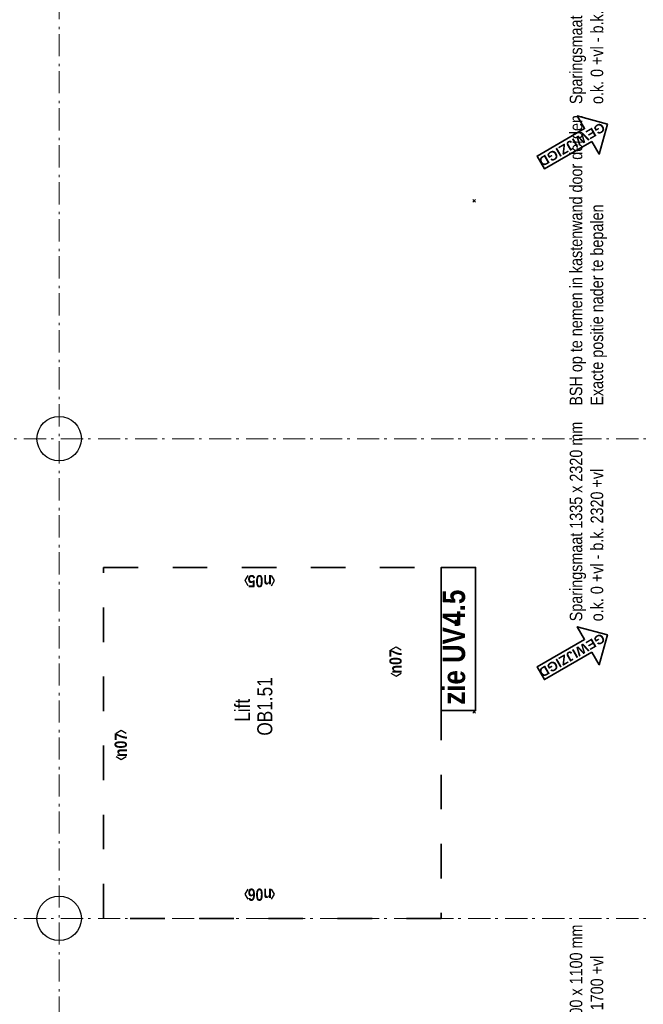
# Model space of a CAD drawing. Header units: millimetres. Extents: x 164327 to 368283, y 131426 to 274001.
# Tile 128 of 160: x 344642 to 351662, y 224421 to 235504. Entities that reach past the tile are written whole.
import ezdxf
from ezdxf.enums import TextEntityAlignment as Align

# ---------------------------------------------------------------- set-up
doc = ezdxf.new("R2010")
doc.units = ezdxf.units.MM
doc.header["$LTSCALE"] = 400
doc.header["$PDMODE"] = 3
doc.header["$PDSIZE"] = 15
doc.linetypes.add('STYLE_06', pattern=[1.041641, 0.625, -0.208282, 0.069427, -0.138931])
doc.linetypes.add('STYLE_22', pattern=[1.944444, 0.972222, -0.972222])
for name, color, linetype, lineweight in [('Buitenkozijnen', 140, 'Continuous', 15), ('Fragmentaanduiding', 1, 'STYLE_22', 35), ('Kozijnmerken', 43, 'Continuous', 9), ('mat-beton (ihwg)', 5, 'Continuous', 25), ('mat-scheidingswand-horizontaal', 5, 'Continuous', 25), ('None', 7, 'Continuous', 9), ('Ruimtenummers', 5, 'Continuous', 25), ('Tekst', 140, 'Continuous', 15), ('Wijzigingspijlen', 43, 'Continuous', 9)]:
    doc.layers.add(name, color=color, linetype=linetype, lineweight=lineweight)
doc.styles.add('Abadi MT Condensed Light', font='txt', dxfattribs={"height": 176.388889})
doc.styles.add('Arial (bold)', font='arialbd.ttf', dxfattribs={"height": 132.291667})
doc.styles.add('Arial Narrow', font='ARIALN.TTF', dxfattribs={"height": 222.25})
doc.styles.add('Arial Narrow (bold)', font='ARIALNB.TTF', dxfattribs={"height": 172.861111})
doc.styles.get("Standard").update_dxf_attribs({"font": 'arial.ttf'})

# ---------------------------------------------------------------- blocks, each defined once
blk = doc.blocks.new('Kolom O 500')
at = {"layer": 'mat-beton (ihwg)', "lineweight": 25}
blk.add_circle((0, 0), 250, dxfattribs=at)
blk = doc.blocks.new('Kozijnmerk 50')
at = {"layer": 'Kozijnmerken', "color": 92, "linetype": 'Continuous', "lineweight": 25}
for points in [[(-132, 51), (-165, -6), (-132, -62)], [(132, 51), (165, -6), (132, -62)]]:
    blk.add_lwpolyline(points, dxfattribs=at)
at = {"layer": 'None', "color": 43, "style": 'Arial Narrow (bold)'}
blk.add_attdef('merk', text='', height=138, dxfattribs=at).set_placement((0, 0), align=Align.MIDDLE_CENTER)
blk = doc.blocks.new('Fragment')
at = {"layer": 'Fragmentaanduiding', "linetype": 'Continuous', "lineweight": 35}
blk.add_lwpolyline([(-774, 197), (838, 197), (838, -190), (-774, -190)], close=True, dxfattribs=at)
at = {"layer": 'Fragmentaanduiding', "insert": (-707, 182), "char_height": 254, "attachment_point": 1, "style": 'Arial Narrow (bold)'}
blk.add_mtext('zie UV-', dxfattribs=at)
at = {"layer": 'Fragmentaanduiding', "style": 'Arial Narrow (bold)'}
blk.add_attdef('Fragment', text='', height=254, dxfattribs=at).set_placement((183, 182), align=Align.TOP_LEFT)
at = {"layer": 'None', "color": 0, "flags": 1}
blk.add_attdef('Detail', (-774, -647), '', height=254, dxfattribs=at)
blk = doc.blocks.new('Wijzigingspijl')
at = {"layer": 'None', "linetype": 'Continuous', "lineweight": 5}
blk.add_point((0, 0), dxfattribs=at)
at = {"layer": 'Wijzigingspijlen', "color": 1, "linetype": 'Continuous', "lineweight": 35}
blk.add_lwpolyline([(-82.5, -1485), (-247.5, -1485), (0, -1732.5), (247.5, -1485), (82.5, -1485), (82.5, -866.25), (-82.5, -866.25)], close=True, dxfattribs=at)
at = {"layer": 'Wijzigingspijlen', "color": 8, "insert": (0, -1271.25), "char_height": 105.833, "attachment_point": 5, "rotation": 90, "style": 'Arial (bold)'}
blk.add_mtext('GEWIJZIGD', dxfattribs=at)

msp = doc.modelspace()

# ---------------------------------------------------------------- linework, layer by layer
at = {"layer": 'Fragmentaanduiding', "lineweight": 35}
msp.add_lwpolyline([(345586.97992, 225387.75849), (345586.97992, 229338.75849), (349386.97992, 229338.75849), (349386.97992, 225387.75849)], close=True, dxfattribs=at)
at = {"layer": 'None', "color": 43, "linetype": 'STYLE_06', "lineweight": 9}
for p, q in [((345086.97992, 251591.69912), (345086.97992, 217871.79849)), ((361606.97992, 230787.75849), (329361.34606, 230787.75849)), ((361606.97992, 225387.75849), (329361.34606, 225387.75849))]:
    msp.add_line(p, q, dxfattribs=at)

# ---------------------------------------------------------------- block references
at = {"layer": 'Buitenkozijnen', "color": 7, "rotation": 90}
for p in [(345086.97992, 230787.75849), (345086.97992, 225387.75849)]:
    msp.add_blockref('Kolom O 500', p, dxfattribs=at)
at = {"layer": 'Fragmentaanduiding', "color": 7, "rotation": 90}
msp.add_blockref('Fragment', (349583.95177, 228500.41894), dxfattribs=at).add_auto_attribs({'Fragment': '4.5'})
at = {"layer": 'Kozijnmerken', "color": 7}
for p, rotation, values in [((347345.22647, 229183.86986), 180, {'merk': 'n05'}), ((348873.00823, 228280.45372), 90, {'merk': 'n07'}), ((345779.78341, 227340.45372), 90, {'merk': 'n07'}), ((347345.22647, 225654.97544), 180, {'merk': 'n06'})]:
    msp.add_blockref('Kozijnmerk 50', p, dxfattribs=dict(at, rotation=rotation)).add_auto_attribs(values)
at = {"layer": 'mat-scheidingswand-horizontaal', "color": 7, "rotation": 120.0000000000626}
for p in [(349756.78542, 233463.75849), (349756.78542, 227714.02688)]:
    msp.add_blockref('Wijzigingspijl', p, dxfattribs=at)

# ---------------------------------------------------------------- texts
at = {"layer": 'None', "color": 140, "char_height": 141.1111111, "attachment_point": 1, "rotation": 90, "style": 'Abadi MT Condensed Light'}
for s, insert in [('Sparingsmaat 1335 x 2320 mm\\Po.k. 0 +vl - b.k. 2320 +vl', (350834.1327, 234554.04361)), ('BSH op te nemen in kastenwand door derden\\PExacte positie nader te bepalen', (350834.1327, 231159.62994)), ('Sparingsmaat 1335 x 2320 mm\\Po.k. 0 +vl - b.k. 2320 +vl', (350834.1327, 228732.08749)), ('Sparingsmaat 1900 x 1100 mm\\Po.k. 600 +vl - b.k. 1700 +vl', (350834.1327, 223072.08749))]:
    msp.add_mtext(s, dxfattribs=dict(at, insert=insert))
at = {"layer": 'Ruimtenummers', "insert": (347316.83252, 227444.73125), "char_height": 169.333333, "attachment_point": 1, "rotation": 90, "style": 'Arial Narrow'}
msp.add_mtext('OB1.51', dxfattribs=at)
at = {"layer": 'Tekst', "color": 140, "insert": (347063.7203, 227600.46235), "char_height": 169.333333, "attachment_point": 1, "rotation": 90, "style": 'Arial Narrow'}
msp.add_mtext('Lift\\P', dxfattribs=at)

doc.saveas('drawing.dxf')
